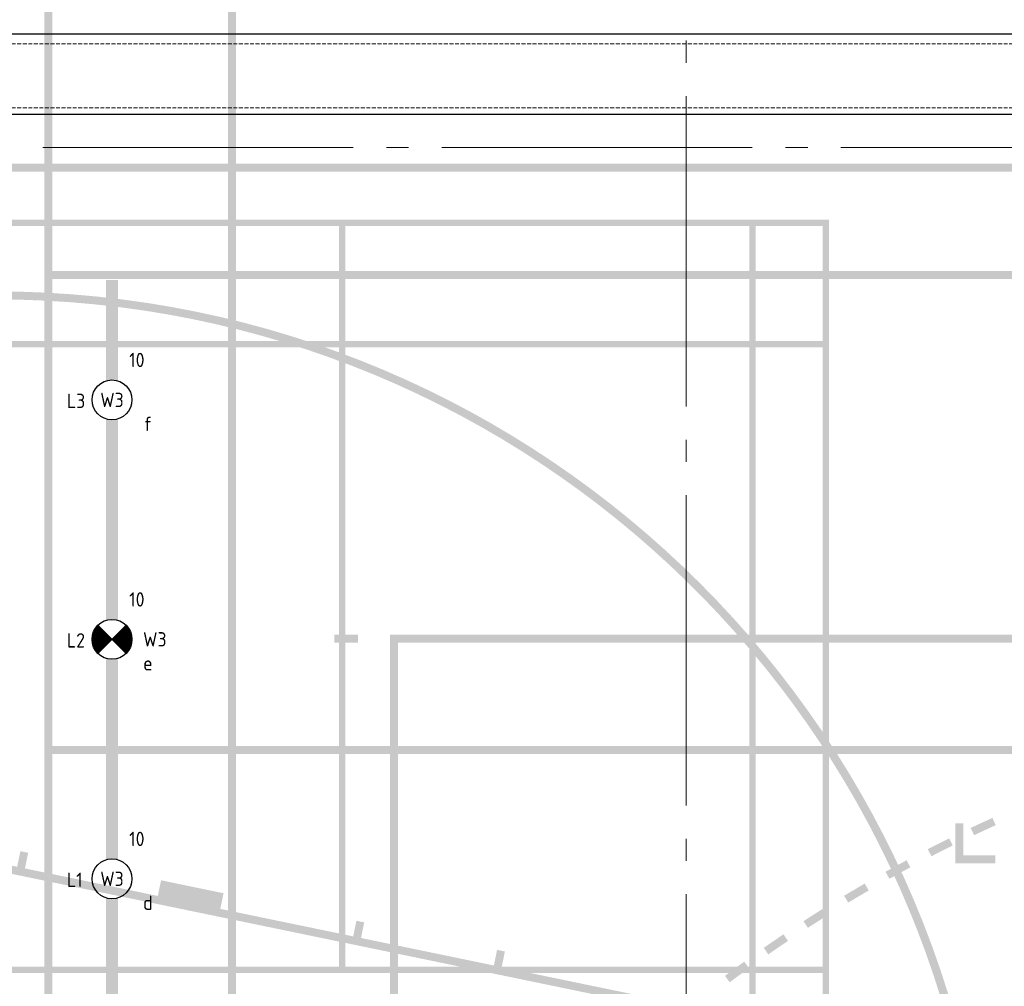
# Model space of a CAD drawing. Header units: millimetres. Extents: x -38031 to 123247, y -16330 to 129979.
# Tile 39 of 235: x -28145 to -21977, y 22841 to 28896. Entities that reach past the tile are written whole.
import ezdxf
from ezdxf.enums import TextEntityAlignment as Align

# ---------------------------------------------------------------- set-up
doc = ezdxf.new("R2010")
doc.units = ezdxf.units.MM
doc.header["$LTSCALE"] = 50
doc.linetypes.add('STYLE_02', pattern=[0.694425, 0.48607, -0.208355])
doc.linetypes.add('STYLE_11', pattern=[5, 3.888855, -0.416718, 0.277786, -0.416641])
for name, color, linetype in [('AL$1A---_ALGEMEEN', 8, 'Continuous'), ('AM$1A---_ARCERING', 8, 'Continuous'), ('BOUWKUNDIG', 8, 'Continuous')]:
    doc.layers.add(name, color=color, linetype=linetype)
doc.layers.add('Armaturen levering door W-aannemer', color=3, linetype='Continuous', plot=False)
doc.layers.add('Armaturen levering door W-aannemer--NV', color=7, linetype='Continuous', plot=False)
doc.layers.add('stramien', color=1, linetype='STYLE_11', lineweight=15)
doc.styles.add('BURO-018', font='iso.shx', dxfattribs={"height": 90})

# ---------------------------------------------------------------- blocks, each defined once
blk = doc.blocks.new('1115B6LL1500')
at = {"color": 0, "linetype": 'Continuous'}
blk.add_circle((0, 0), 2.5, dxfattribs=at)
at = {"color": 0}
for points in [[(-2.5, 0.75), (-15, 0.75), (-2.5, -0.75), (-15, -0.75)], [(2.5, 0.75), (15, 0.75), (2.5, -0.75), (15, -0.75)]]:
    blk.add_solid(points, dxfattribs=at)
at = {"color": 0, "linetype": 'Continuous', "style": 'BURO-018'}
for tag, p in [('E_GKAST', (0, 8)), ('E_GROEP', (0, 5)), ('E_SGROEP', (4.5, 5)), ('E_ARMCODE', (0, 0)), ('E_SLET', (4.5, -3))]:
    blk.add_attdef(tag, text='', height=1.8, dxfattribs=at).set_placement(p, align=Align.MIDDLE)
blk = doc.blocks.new('E00018')
at = {"color": 0, "linetype": 'Continuous'}
for p, q in [((-1.77, -1.77), (1.77, 1.77)), ((1.77, -1.77), (-1.77, 1.77))]:
    blk.add_line(p, q, dxfattribs=at)
at = {"color": 0, "linetype": 'Continuous', "const_width": 2.5}
for points in [[(-0.88, 0.88, -0.198912), (0, 1.25, -0.198912), (0.88, 0.88, -1)], [(-0.88, -0.88, 0.198912), (0, -1.25, 0.198912), (0.88, -0.88, 1)]]:
    blk.add_lwpolyline(points, format="xyb", dxfattribs=at)
blk = doc.blocks.new('1115B6LL1500-NO1')
at = {"color": 0, "linetype": 'Continuous'}
blk.add_circle((0, 0), 2.5, dxfattribs=at)
at = {"color": 0}
for points in [[(-2.5, 0.75), (-15, 0.75), (-2.5, -0.75), (-15, -0.75)], [(2.5, 0.75), (15, 0.75), (2.5, -0.75), (15, -0.75)]]:
    blk.add_solid(points, dxfattribs=at)
at = {"color": 0, "zscale": 100}
blk.add_blockref('E00018', (0, 0), dxfattribs=at)
at = {"color": 0, "linetype": 'Continuous', "style": 'BURO-018'}
for tag, p in [('E_GKAST', (0, 8)), ('E_GROEP', (0, 5)), ('E_SGROEP', (4.5, 5)), ('E_ARMCODE', (0, 0)), ('E_SLET', (4.5, -3))]:
    blk.add_attdef(tag, text='', height=1.8, dxfattribs=at).set_placement(p, align=Align.MIDDLE)
blk = doc.blocks.new('Group-17')
at = {"layer": 'AM$1A---_ARCERING', "linetype": 'Continuous', "lineweight": 0}
h = blk.add_hatch(color=256, dxfattribs=at)
h.paths.add_polyline_path([(-75351, -13253), (-75351, 4747), (-84351, 4747), (-84351, -13253)])
h.paths.add_polyline_path([(-84301, -1253), (-84301, 4697), (-75401, 4697), (-75401, -1253)])
h.paths.add_polyline_path([(-75401, -4228), (-84301, -4228), (-84301, -1303), (-75401, -1303)])
h.paths.add_polyline_path([(-75401, -13203), (-84301, -13203), (-84301, -7253), (-75401, -7253)])
h.paths.add_polyline_path([(-84301, -4278), (-75401, -4278), (-75401, -7203), (-84301, -7203)])
h = blk.add_hatch(color=256, dxfattribs=at)
h.paths.add_polyline_path([(-73261, -580.5), (-86286, -580.5), (-86286, -14680.5), (-73261, -14680.5), (-73261, -14830.5), (-73211, -14830.5), (-73211, -14680.5), (-60186, -14680.5), (-60186, -580.5), (-73211, -580.5), (-73211, -430.5), (-73261, -430.5)])
h.paths.add_polyline_path([(-73261, -5830.7), (-73261, -9430.3), (-73261, -14630.5), (-86236, -14630.5), (-86236, -13880.5), (-86236, -1380.5), (-86236, -630.5), (-73261, -630.5)])
h.paths.add_polyline_path([(-60236, -630.5), (-60236, -14630.5), (-73211, -14630.5), (-73211, -630.5)])
h = blk.add_hatch(color=256, dxfattribs=at)
h.paths.add_polyline_path([(-85536, -14330.5), (-79436, -14330.5), (-79436, -930.5), (-85536, -930.5)])
h.paths.add_polyline_path([(-85076, -1690.5), (-85496, -1690.5), (-85496, -970.5), (-85076, -970.5)])
h.paths.add_polyline_path([(-85036, -970.5), (-82506, -970.5), (-82506, -1690.5), (-85036, -1690.5)])
h.paths.add_polyline_path([(-79936, -1690.5), (-82466, -1690.5), (-82466, -970.5), (-79936, -970.5)])
h.paths.add_polyline_path([(-79896, -970.5), (-79476, -970.5), (-79476, -1690.5), (-79896, -1690.5)])
h.paths.add_polyline_path([(-79476, -1730.5), (-79476, -5610.5), (-79896, -5610.5), (-79896, -1730.5)])
h.paths.add_polyline_path([(-79936, -1730.5), (-79936, -5610.5), (-82466, -5610.5), (-82466, -1730.5)])
h.paths.add_polyline_path([(-85036, -5610.5), (-85036, -1730.5), (-82506, -1730.5), (-82506, -5610.5)])
h.paths.add_polyline_path([(-85496, -5610.5), (-85496, -1730.5), (-85076, -1730.5), (-85076, -5610.5)])
h.paths.add_polyline_path([(-85076, -9610.5), (-85496, -9610.5), (-85496, -5650.5), (-85076, -5650.5)])
h.paths.add_polyline_path([(-85036, -5650.5), (-79936, -5650.5), (-79936, -9610.5), (-85036, -9610.5)])
h.paths.add_polyline_path([(-79896, -9610.5), (-79896, -5650.5), (-79476, -5650.5), (-79476, -9610.5)])
h.paths.add_polyline_path([(-79476, -13530.5), (-79896, -13530.5), (-79896, -9650.5), (-79476, -9650.5)])
h.paths.add_polyline_path([(-79936, -9650.5), (-79936, -13530.5), (-82466, -13530.5), (-82466, -9650.5)])
h.paths.add_polyline_path([(-85036, -9650.5), (-82506, -9650.5), (-82506, -13530.5), (-85036, -13530.5)])
h.paths.add_polyline_path([(-85076, -9650.5), (-85076, -13530.5), (-85496, -13530.5), (-85496, -9650.5)])
h.paths.add_polyline_path([(-85076, -13570.5), (-85076, -14290.5), (-85496, -14290.5), (-85496, -13570.5)])
h.paths.add_polyline_path([(-85036, -14290.5), (-85036, -13570.5), (-82506, -13570.5), (-82506, -14290.5)])
h.paths.add_polyline_path([(-82466, -13570.5), (-79936, -13570.5), (-79936, -14290.5), (-82466, -14290.5)])
h.paths.add_polyline_path([(-79476, -13570.5), (-79476, -14290.5), (-79896, -14290.5), (-79896, -13570.5)])
h = blk.add_hatch(color=256, dxfattribs=at)
edge = h.paths.add_edge_path()
edge.add_line((-86236, -1430.5), (-86236, -1380.5))
edge.add_line((-86236, -1380.5), (-84661, -1380.5))
edge.add_arc((-84661, -7630.5), 6250, 0, 90, ccw=False)
edge.add_arc((-84661, -7630.5), 6250, 270, 360, ccw=False)
edge.add_line((-84661, -13880.5), (-86236, -13880.5))
edge.add_line((-86236, -13880.5), (-86236, -13830.5))
edge.add_line((-86236, -13830.5), (-84661.3, -13830.5))
edge.add_arc((-84661.1, -7632.3), 6198.2, 269.99789, 358.61033)
edge.add_line((-78464.7, -7782.6), (-78461, -7630.5))
edge.add_line((-78461, -7630.5), (-78464.7, -7478.4))
edge.add_arc((-84661.1, -7628.7), 6198.2, 1.38967, 90.00211)
edge.add_line((-84661.3, -1430.5), (-86236, -1430.5))
h = blk.add_hatch(color=256, dxfattribs=at)
h.paths.add_polyline_path([(-64186, -3530.5), (-82186, -3530.5), (-82186, -12530.5), (-64186, -12530.5)])
h.paths.add_polyline_path([(-70186, -12480.5), (-70186, -3580.5), (-64236, -3580.5), (-64236, -12480.5)])
h.paths.add_polyline_path([(-82136, -12480.5), (-82136, -3580.5), (-76186, -3580.5), (-76186, -12480.5)])
h.paths.add_polyline_path([(-73161, -12480.5), (-73161, -3580.5), (-70236, -3580.5), (-70236, -12480.5)])
h.paths.add_polyline_path([(-76136, -3580.5), (-73211, -3580.5), (-73211, -12480.5), (-76136, -12480.5)])
h = blk.add_hatch(color=256, dxfattribs=at)
edge = h.paths.add_edge_path()
edge.add_line((-86236, -4681.6), (-86236, -4630.5))
edge.add_line((-86236, -4630.5), (-84522.3, -4985.1))
edge.add_line((-84522.3, -4985.1), (-84502, -4887.2))
edge.add_line((-84502, -4887.2), (-84453.1, -4897.3))
edge.add_line((-84453.1, -4897.3), (-84473.3, -4995.2))
edge.add_line((-84473.3, -4995.2), (-83641, -5167.5))
edge.add_line((-83641, -5167.5), (-83620.7, -5069.6))
edge.add_line((-83620.7, -5069.6), (-83229, -5150.6))
edge.add_line((-83229, -5150.6), (-83249.3, -5248.5))
edge.add_line((-83249.3, -5248.5), (-82416.9, -5420.8))
edge.add_line((-82416.9, -5420.8), (-82396.6, -5322.8))
edge.add_line((-82396.6, -5322.8), (-82347.7, -5333))
edge.add_line((-82347.7, -5333), (-82367.9, -5430.9))
edge.add_line((-82367.9, -5430.9), (-81535.6, -5603.1))
edge.add_line((-81535.6, -5603.1), (-81515.3, -5505.2))
edge.add_line((-81515.3, -5505.2), (-81466.4, -5515.3))
edge.add_line((-81466.4, -5515.3), (-81486.6, -5613.3))
edge.add_line((-81486.6, -5613.3), (-80436, -5830.7))
edge.add_arc((-80436, -7605.7), 1775, 0, 90, ccw=False)
edge.add_line((-78661, -7605.7), (-78661, -7630.5))
edge.add_line((-78661, -7630.5), (-78661, -7655.3))
edge.add_arc((-80436, -7655.3), 1775, 270, 360, ccw=False)
edge.add_line((-80436, -9430.3), (-81486.6, -9647.7))
edge.add_line((-81486.6, -9647.7), (-81466.4, -9745.7))
edge.add_line((-81466.4, -9745.7), (-81515.3, -9755.8))
edge.add_line((-81515.3, -9755.8), (-81535.6, -9657.9))
edge.add_line((-81535.6, -9657.9), (-82367.9, -9830.1))
edge.add_line((-82367.9, -9830.1), (-82347.7, -9928))
edge.add_line((-82347.7, -9928), (-82396.6, -9938.2))
edge.add_line((-82396.6, -9938.2), (-82416.9, -9840.2))
edge.add_line((-82416.9, -9840.2), (-83249.3, -10012.5))
edge.add_line((-83249.3, -10012.5), (-83229, -10110.4))
edge.add_line((-83229, -10110.4), (-83620.7, -10191.4))
edge.add_line((-83620.7, -10191.4), (-83641, -10093.5))
edge.add_line((-83641, -10093.5), (-84473.3, -10265.8))
edge.add_line((-84473.3, -10265.8), (-84453.1, -10363.7))
edge.add_line((-84453.1, -10363.7), (-84502, -10373.8))
edge.add_line((-84502, -10373.8), (-84522.3, -10275.9))
edge.add_line((-84522.3, -10275.9), (-86236, -10630.5))
edge.add_line((-86236, -10630.5), (-86236, -10579.4))
edge.add_line((-86236, -10579.4), (-80486, -9389.6))
edge.add_line((-80486, -9389.6), (-80486, -7630.5))
edge.add_line((-80486, -7630.5), (-80486, -5871.4))
edge.add_line((-80486, -5871.4), (-86236, -4681.6))
edge = h.paths.add_edge_path()
edge.add_arc((-80436, -7605.7), 1725, 0, 90)
edge.add_line((-80436, -5880.7), (-80436, -5880.7))
edge.add_line((-80436, -5880.7), (-80436, -7630.5))
edge.add_line((-80436, -7630.5), (-80436, -9380.3))
edge.add_line((-80436, -9380.3), (-80436, -9380.3))
edge.add_arc((-80436, -7655.3), 1725, 270, 360)
edge.add_line((-78711, -7655.3), (-78711, -7630.5))
edge.add_line((-78711, -7630.5), (-78711, -7605.7))
h = blk.add_hatch(color=256, dxfattribs=at)
edge = h.paths.add_edge_path()
edge.add_line((-78411.9, -4678.7), (-78391.3, -4724.2))
edge.add_arc((-74701, -12878), 8950, 114.35098, 115.30592)
edge.add_line((-78526.7, -4786.9), (-78548.1, -4741.7))
edge.add_arc((-74701, -12878), 9000, 114.35098, 115.30592, ccw=False)
blk.add_hatch(color=256, dxfattribs=at).paths.add_polyline_path([(-78393.5, -4913), (-78393.5, -4963), (-78643.5, -4963), (-78643.5, -4713), (-78593.5, -4713), (-78593.5, -4913)])
h = blk.add_hatch(color=256, dxfattribs=at)
edge = h.paths.add_edge_path()
edge.add_line((-78683.1, -4806.9), (-78661, -4851.7))
edge.add_arc((-74701, -12878), 8950, 116.26087, 117.21581)
edge.add_line((-78794.2, -4918.9), (-78817.1, -4874.4))
edge.add_arc((-74701, -12878), 9000, 116.26087, 117.21581, ccw=False)
h = blk.add_hatch(color=256, dxfattribs=at)
edge = h.paths.add_edge_path()
edge.add_arc((-74701, -12878), 8950, 118.17075, 119.12569)
edge.add_line((-79057.2, -5059.7), (-79081.5, -5016))
edge.add_arc((-74701, -12878), 9000, 118.17075, 119.12569, ccw=False)
edge.add_line((-78949.9, -4944.1), (-78926.3, -4988.2))
h = blk.add_hatch(color=256, dxfattribs=at)
edge = h.paths.add_edge_path()
edge.add_line((-79212, -5090.1), (-79186.9, -5133.4))
edge.add_arc((-74701, -12878), 8950, 120.08063, 121.03557)
edge.add_line((-79315.4, -5209.2), (-79341.1, -5166.4))
edge.add_arc((-74701, -12878), 9000, 120.08063, 121.03557, ccw=False)
h = blk.add_hatch(color=256, dxfattribs=at)
edge = h.paths.add_edge_path()
edge.add_line((-79469, -5244.8), (-79442.5, -5287.2))
edge.add_arc((-74701, -12878), 8950, 121.99051, 122.94545)
edge.add_line((-79568.4, -5367.3), (-79595.6, -5325.3))
edge.add_arc((-74701, -12878), 9000, 121.99051, 122.94545, ccw=False)
h = blk.add_hatch(color=256, dxfattribs=at)
edge = h.paths.add_edge_path()
edge.add_line((-79720.8, -5407.9), (-79692.9, -5449.4))
edge.add_arc((-74701, -12878), 8950, 123.90039, 124.85533)
edge.add_line((-79816, -5533.7), (-79844.6, -5492.6))
edge.add_arc((-74701, -12878), 9000, 123.90039, 124.85533, ccw=False)
h = blk.add_hatch(color=256, dxfattribs=at)
edge = h.paths.add_edge_path()
edge.add_arc((-74701, -12878), 8950, 125.81027, 126.76521)
edge.add_line((-80057.9, -5708.2), (-80087.8, -5668.1))
edge.add_arc((-74701, -12878), 9000, 125.81027, 126.76521, ccw=False)
edge.add_line((-79966.9, -5579.4), (-79937.7, -5619.9))
at = {"layer": 'AL$1A---_ALGEMEEN', "color": 0}
for points in [[(-83201, -12878), (-83201, 7122), (-83151, -12878), (-83151, 7122)], [(-82536, -3580.5), (-82386, -3580.5), (-82536, -3530.5), (-82386, -3530.5)]]:
    blk.add_solid(points, dxfattribs=at)
blk = doc.blocks.new('Group-18')
at = {"layer": 'AL$1A---_ALGEMEEN', "color": 0}
for points in [[(-87292, 700.6), (-86356, 700.6), (-86356, 2087.6), (-87292, 2087.6), (-87292, 4450.6), (-86356, 4450.6), (-86356, 5834), (-87292, 5834), (-87292, 8325.6), (-86356, 8325.6), (-86356, 9712.6), (-87292, 9712.6), (-87292, 12075.6), (-86356, 12075.6), (-86356, 13462.6), (-87292, 13462.6), (-87292, 14150), (-59221, 14150), (-59221, 230), (-87292, 230)], [(-87292, -15460), (-87292, -10799.4), (-86356, -10799.4), (-86356, -9412.4), (-87292, -9412.4), (-87292, -6924.4), (-86356, -6924.4), (-86356, -5537.4), (-87292, -5537.4), (-87292, -3174.4), (-86356, -3174.4), (-86356, -1787.4), (-87292, -1787.4), (-87292, -270), (-59221, -270), (-59221, -15460)]]:
    blk.add_lwpolyline(points, close=True, dxfattribs=at)
blk = doc.blocks.new('Group-57')
at = {"layer": 'AM$1A---_ARCERING', "linetype": 'Continuous', "lineweight": 0}
h = blk.add_hatch(color=256, dxfattribs=at)
h.paths.add_polyline_path([(-75351, -13253), (-75351, 4747), (-84351, 4747), (-84351, -13253)])
h.paths.add_polyline_path([(-84301, -1253), (-84301, 4697), (-75401, 4697), (-75401, -1253)])
h.paths.add_polyline_path([(-75401, -4228), (-84301, -4228), (-84301, -1303), (-75401, -1303)])
h.paths.add_polyline_path([(-75401, -13203), (-84301, -13203), (-84301, -7253), (-75401, -7253)])
h.paths.add_polyline_path([(-84301, -4278), (-75401, -4278), (-75401, -7203), (-84301, -7203)])
h = blk.add_hatch(color=256, dxfattribs=at)
h.paths.add_polyline_path([(-73261, -580.5), (-86286, -580.5), (-86286, -14680.5), (-73261, -14680.5), (-73261, -14830.5), (-73211, -14830.5), (-73211, -14680.5), (-60186, -14680.5), (-60186, -580.5), (-73211, -580.5), (-73211, -430.5), (-73261, -430.5)])
h.paths.add_polyline_path([(-73261, -5830.7), (-73261, -9430.3), (-73261, -14630.5), (-86236, -14630.5), (-86236, -13880.5), (-86236, -1380.5), (-86236, -630.5), (-73261, -630.5)])
h.paths.add_polyline_path([(-60236, -630.5), (-60236, -14630.5), (-73211, -14630.5), (-73211, -630.5)])
h = blk.add_hatch(color=256, dxfattribs=at)
h.paths.add_polyline_path([(-85536, -14330.5), (-79436, -14330.5), (-79436, -930.5), (-85536, -930.5)])
h.paths.add_polyline_path([(-85076, -1690.5), (-85496, -1690.5), (-85496, -970.5), (-85076, -970.5)])
h.paths.add_polyline_path([(-85036, -970.5), (-82506, -970.5), (-82506, -1690.5), (-85036, -1690.5)])
h.paths.add_polyline_path([(-79936, -1690.5), (-82466, -1690.5), (-82466, -970.5), (-79936, -970.5)])
h.paths.add_polyline_path([(-79896, -970.5), (-79476, -970.5), (-79476, -1690.5), (-79896, -1690.5)])
h.paths.add_polyline_path([(-79476, -1730.5), (-79476, -5610.5), (-79896, -5610.5), (-79896, -1730.5)])
h.paths.add_polyline_path([(-79936, -1730.5), (-79936, -5610.5), (-82466, -5610.5), (-82466, -1730.5)])
h.paths.add_polyline_path([(-85036, -5610.5), (-85036, -1730.5), (-82506, -1730.5), (-82506, -5610.5)])
h.paths.add_polyline_path([(-85496, -5610.5), (-85496, -1730.5), (-85076, -1730.5), (-85076, -5610.5)])
h.paths.add_polyline_path([(-85076, -9610.5), (-85496, -9610.5), (-85496, -5650.5), (-85076, -5650.5)])
h.paths.add_polyline_path([(-85036, -5650.5), (-79936, -5650.5), (-79936, -9610.5), (-85036, -9610.5)])
h.paths.add_polyline_path([(-79896, -9610.5), (-79896, -5650.5), (-79476, -5650.5), (-79476, -9610.5)])
h.paths.add_polyline_path([(-79476, -13530.5), (-79896, -13530.5), (-79896, -9650.5), (-79476, -9650.5)])
h.paths.add_polyline_path([(-79936, -9650.5), (-79936, -13530.5), (-82466, -13530.5), (-82466, -9650.5)])
h.paths.add_polyline_path([(-85036, -9650.5), (-82506, -9650.5), (-82506, -13530.5), (-85036, -13530.5)])
h.paths.add_polyline_path([(-85076, -9650.5), (-85076, -13530.5), (-85496, -13530.5), (-85496, -9650.5)])
h.paths.add_polyline_path([(-85076, -13570.5), (-85076, -14290.5), (-85496, -14290.5), (-85496, -13570.5)])
h.paths.add_polyline_path([(-85036, -14290.5), (-85036, -13570.5), (-82506, -13570.5), (-82506, -14290.5)])
h.paths.add_polyline_path([(-82466, -13570.5), (-79936, -13570.5), (-79936, -14290.5), (-82466, -14290.5)])
h.paths.add_polyline_path([(-79476, -13570.5), (-79476, -14290.5), (-79896, -14290.5), (-79896, -13570.5)])
h = blk.add_hatch(color=256, dxfattribs=at)
edge = h.paths.add_edge_path()
edge.add_line((-86236, -1430.5), (-86236, -1380.5))
edge.add_line((-86236, -1380.5), (-84661, -1380.5))
edge.add_arc((-84661, -7630.5), 6250, 0, 90, ccw=False)
edge.add_arc((-84661, -7630.5), 6250, 270, 360, ccw=False)
edge.add_line((-84661, -13880.5), (-86236, -13880.5))
edge.add_line((-86236, -13880.5), (-86236, -13830.5))
edge.add_line((-86236, -13830.5), (-84661.3, -13830.5))
edge.add_arc((-84661.1, -7632.3), 6198.2, 269.99789, 358.61033)
edge.add_line((-78464.7, -7782.6), (-78461, -7630.5))
edge.add_line((-78461, -7630.5), (-78464.7, -7478.4))
edge.add_arc((-84661.1, -7628.7), 6198.2, 1.38967, 90.00211)
edge.add_line((-84661.3, -1430.5), (-86236, -1430.5))
h = blk.add_hatch(color=256, dxfattribs=at)
h.paths.add_polyline_path([(-64186, -3530.5), (-82186, -3530.5), (-82186, -12530.5), (-64186, -12530.5)])
h.paths.add_polyline_path([(-70186, -12480.5), (-70186, -3580.5), (-64236, -3580.5), (-64236, -12480.5)])
h.paths.add_polyline_path([(-82136, -12480.5), (-82136, -3580.5), (-76186, -3580.5), (-76186, -12480.5)])
h.paths.add_polyline_path([(-73161, -12480.5), (-73161, -3580.5), (-70236, -3580.5), (-70236, -12480.5)])
h.paths.add_polyline_path([(-76136, -3580.5), (-73211, -3580.5), (-73211, -12480.5), (-76136, -12480.5)])
h = blk.add_hatch(color=256, dxfattribs=at)
edge = h.paths.add_edge_path()
edge.add_line((-86236, -4681.6), (-86236, -4630.5))
edge.add_line((-86236, -4630.5), (-84522.3, -4985.1))
edge.add_line((-84522.3, -4985.1), (-84502, -4887.2))
edge.add_line((-84502, -4887.2), (-84453.1, -4897.3))
edge.add_line((-84453.1, -4897.3), (-84473.3, -4995.2))
edge.add_line((-84473.3, -4995.2), (-83641, -5167.5))
edge.add_line((-83641, -5167.5), (-83620.7, -5069.6))
edge.add_line((-83620.7, -5069.6), (-83229, -5150.6))
edge.add_line((-83229, -5150.6), (-83249.3, -5248.5))
edge.add_line((-83249.3, -5248.5), (-82416.9, -5420.8))
edge.add_line((-82416.9, -5420.8), (-82396.6, -5322.8))
edge.add_line((-82396.6, -5322.8), (-82347.7, -5333))
edge.add_line((-82347.7, -5333), (-82367.9, -5430.9))
edge.add_line((-82367.9, -5430.9), (-81535.6, -5603.1))
edge.add_line((-81535.6, -5603.1), (-81515.3, -5505.2))
edge.add_line((-81515.3, -5505.2), (-81466.4, -5515.3))
edge.add_line((-81466.4, -5515.3), (-81486.6, -5613.3))
edge.add_line((-81486.6, -5613.3), (-80436, -5830.7))
edge.add_arc((-80436, -7605.7), 1775, 0, 90, ccw=False)
edge.add_line((-78661, -7605.7), (-78661, -7630.5))
edge.add_line((-78661, -7630.5), (-78661, -7655.3))
edge.add_arc((-80436, -7655.3), 1775, 270, 360, ccw=False)
edge.add_line((-80436, -9430.3), (-81486.6, -9647.7))
edge.add_line((-81486.6, -9647.7), (-81466.4, -9745.7))
edge.add_line((-81466.4, -9745.7), (-81515.3, -9755.8))
edge.add_line((-81515.3, -9755.8), (-81535.6, -9657.9))
edge.add_line((-81535.6, -9657.9), (-82367.9, -9830.1))
edge.add_line((-82367.9, -9830.1), (-82347.7, -9928))
edge.add_line((-82347.7, -9928), (-82396.6, -9938.2))
edge.add_line((-82396.6, -9938.2), (-82416.9, -9840.2))
edge.add_line((-82416.9, -9840.2), (-83249.3, -10012.5))
edge.add_line((-83249.3, -10012.5), (-83229, -10110.4))
edge.add_line((-83229, -10110.4), (-83620.7, -10191.4))
edge.add_line((-83620.7, -10191.4), (-83641, -10093.5))
edge.add_line((-83641, -10093.5), (-84473.3, -10265.8))
edge.add_line((-84473.3, -10265.8), (-84453.1, -10363.7))
edge.add_line((-84453.1, -10363.7), (-84502, -10373.8))
edge.add_line((-84502, -10373.8), (-84522.3, -10275.9))
edge.add_line((-84522.3, -10275.9), (-86236, -10630.5))
edge.add_line((-86236, -10630.5), (-86236, -10579.4))
edge.add_line((-86236, -10579.4), (-80486, -9389.6))
edge.add_line((-80486, -9389.6), (-80486, -7630.5))
edge.add_line((-80486, -7630.5), (-80486, -5871.4))
edge.add_line((-80486, -5871.4), (-86236, -4681.6))
edge = h.paths.add_edge_path()
edge.add_arc((-80436, -7605.7), 1725, 0, 90)
edge.add_line((-80436, -5880.7), (-80436, -5880.7))
edge.add_line((-80436, -5880.7), (-80436, -7630.5))
edge.add_line((-80436, -7630.5), (-80436, -9380.3))
edge.add_line((-80436, -9380.3), (-80436, -9380.3))
edge.add_arc((-80436, -7655.3), 1725, 270, 360)
edge.add_line((-78711, -7655.3), (-78711, -7630.5))
edge.add_line((-78711, -7630.5), (-78711, -7605.7))
h = blk.add_hatch(color=256, dxfattribs=at)
edge = h.paths.add_edge_path()
edge.add_line((-78411.9, -4678.7), (-78391.3, -4724.2))
edge.add_arc((-74701, -12878), 8950, 114.35098, 115.30592)
edge.add_line((-78526.7, -4786.9), (-78548.1, -4741.7))
edge.add_arc((-74701, -12878), 9000, 114.35098, 115.30592, ccw=False)
blk.add_hatch(color=256, dxfattribs=at).paths.add_polyline_path([(-78393.5, -4913), (-78393.5, -4963), (-78643.5, -4963), (-78643.5, -4713), (-78593.5, -4713), (-78593.5, -4913)])
h = blk.add_hatch(color=256, dxfattribs=at)
edge = h.paths.add_edge_path()
edge.add_line((-78683.1, -4806.9), (-78661, -4851.7))
edge.add_arc((-74701, -12878), 8950, 116.26087, 117.21581)
edge.add_line((-78794.2, -4918.9), (-78817.1, -4874.4))
edge.add_arc((-74701, -12878), 9000, 116.26087, 117.21581, ccw=False)
h = blk.add_hatch(color=256, dxfattribs=at)
edge = h.paths.add_edge_path()
edge.add_arc((-74701, -12878), 8950, 118.17075, 119.12569)
edge.add_line((-79057.2, -5059.7), (-79081.5, -5016))
edge.add_arc((-74701, -12878), 9000, 118.17075, 119.12569, ccw=False)
edge.add_line((-78949.9, -4944.1), (-78926.3, -4988.2))
h = blk.add_hatch(color=256, dxfattribs=at)
edge = h.paths.add_edge_path()
edge.add_line((-79212, -5090.1), (-79186.9, -5133.4))
edge.add_arc((-74701, -12878), 8950, 120.08063, 121.03557)
edge.add_line((-79315.4, -5209.2), (-79341.1, -5166.4))
edge.add_arc((-74701, -12878), 9000, 120.08063, 121.03557, ccw=False)
h = blk.add_hatch(color=256, dxfattribs=at)
edge = h.paths.add_edge_path()
edge.add_line((-79469, -5244.8), (-79442.5, -5287.2))
edge.add_arc((-74701, -12878), 8950, 121.99051, 122.94545)
edge.add_line((-79568.4, -5367.3), (-79595.6, -5325.3))
edge.add_arc((-74701, -12878), 9000, 121.99051, 122.94545, ccw=False)
h = blk.add_hatch(color=256, dxfattribs=at)
edge = h.paths.add_edge_path()
edge.add_line((-79720.8, -5407.9), (-79692.9, -5449.4))
edge.add_arc((-74701, -12878), 8950, 123.90039, 124.85533)
edge.add_line((-79816, -5533.7), (-79844.6, -5492.6))
edge.add_arc((-74701, -12878), 9000, 123.90039, 124.85533, ccw=False)
h = blk.add_hatch(color=256, dxfattribs=at)
edge = h.paths.add_edge_path()
edge.add_arc((-74701, -12878), 8950, 125.81027, 126.76521)
edge.add_line((-80057.9, -5708.2), (-80087.8, -5668.1))
edge.add_arc((-74701, -12878), 9000, 125.81027, 126.76521, ccw=False)
edge.add_line((-79966.9, -5579.4), (-79937.7, -5619.9))
at = {"layer": 'AL$1A---_ALGEMEEN', "color": 0}
for points in [[(-83201, -12878), (-83201, 7122), (-83151, -12878), (-83151, 7122)], [(-82536, -3580.5), (-82386, -3580.5), (-82536, -3530.5), (-82386, -3530.5)]]:
    blk.add_solid(points, dxfattribs=at)
blk = doc.blocks.new('Group-109')
at = {"layer": 'AL$1A---_ALGEMEEN', "color": 0, "linetype": 'STYLE_02', "lineweight": 15}
for p, q in [((-87264.5, 170), (-59064.5, 170)), ((-87264.5, -230), (-59064.5, -230))]:
    blk.add_line(p, q, dxfattribs=at)
blk = doc.blocks.new('200254 W 210 11-06-2007')
at = {"layer": 'stramien', "ltscale": 10}
for p, q in [((-60169, -11013.6), (-60169, 36216.4)), ((-74199, 3107.4), (-38499, 3107.4))]:
    blk.add_line(p, q, dxfattribs=at)
at = {"layer": 'AL$1A---_ALGEMEEN'}
for name in ['Group-18', 'Group-17', 'Group-57', 'Group-109']:
    blk.add_blockref(name, (20162, 3587.4), dxfattribs=at)

msp = doc.modelspace()

# ---------------------------------------------------------------- block references
at = {"layer": 'BOUWKUNDIG'}
msp.add_blockref('200254 W 210 11-06-2007', (36199, 24987.6), dxfattribs=at)

# ---------------------------------------------------------------- next in the draw order: block references
at = {"layer": 'Armaturen levering door W-aannemer'}
ref = msp.add_blockref('1115B6LL1500', (-27567, 26514.9), dxfattribs=dict(at, xscale=50.00000000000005, yscale=50, zscale=50, rotation=90.00000250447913))
ref.add_attrib('E_ARMCODE', 'W3', dxfattribs={"layer": '0', "color": 1, "linetype": 'Continuous', "height": 90, "style": 'BURO-018'}).set_placement((-27567, 26514.9), align=Align.MIDDLE)
ref.add_attrib('E_SLET', 'f', dxfattribs={"layer": '0', "color": 1, "linetype": 'Continuous', "height": 90, "style": 'BURO-018'}).set_placement((-27342, 26364.9), align=Align.MIDDLE)
ref.add_attrib('E_GROEP', '10', dxfattribs={"layer": '0', "color": 1, "linetype": 'Continuous', "height": 90, "style": 'BURO-018'}).set_placement((-27411.2, 26764.9), align=Align.MIDDLE)
ref = msp.add_blockref('1115B6LL1500', (-27567, 23514.9), dxfattribs=dict(at, xscale=50.00000000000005, yscale=50, zscale=50, rotation=90.00000250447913))
ref.add_attrib('E_ARMCODE', 'W3', dxfattribs={"layer": '0', "color": 1, "linetype": 'Continuous', "height": 90, "style": 'BURO-018'}).set_placement((-27567, 23514.9), align=Align.MIDDLE)
ref.add_attrib('E_SLET', 'd', dxfattribs={"layer": '0', "color": 1, "linetype": 'Continuous', "height": 90, "style": 'BURO-018'}).set_placement((-27342, 23364.9), align=Align.MIDDLE)
ref.add_attrib('E_GROEP', '10', dxfattribs={"layer": '0', "color": 1, "linetype": 'Continuous', "height": 90, "style": 'BURO-018'}).set_placement((-27411.2, 23764.9), align=Align.MIDDLE)
at = {"layer": 'Armaturen levering door W-aannemer--NV'}
ref = msp.add_blockref('1115B6LL1500-NO1', (-27567, 25014.9), dxfattribs=dict(at, xscale=50.00000000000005, yscale=50, zscale=50, rotation=90.00000250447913))
ref.add_attrib('E_ARMCODE', 'W3', dxfattribs={"layer": '0', "color": 1, "linetype": 'Continuous', "height": 90, "style": 'BURO-018'}).set_placement((-27298.8, 25014.9), align=Align.MIDDLE)
ref.add_attrib('E_SLET', 'e', dxfattribs={"layer": '0', "color": 1, "linetype": 'Continuous', "height": 90, "style": 'BURO-018'}).set_placement((-27342, 24864.9), align=Align.MIDDLE)
ref.add_attrib('E_GROEP', '10', dxfattribs={"layer": '0', "color": 1, "linetype": 'Continuous', "height": 90, "style": 'BURO-018'}).set_placement((-27411.2, 25264.9), align=Align.MIDDLE)

# ---------------------------------------------------------------- next in the draw order: texts
at = {"layer": 'Armaturen levering door W-aannemer', "style": 'BURO-018'}
for s, p in [('L3', (-27849.5, 26463.5)), ('L2', (-27849.5, 24963.5)), ('L1', (-27849.5, 23463.5))]:
    msp.add_text(s, height=90, dxfattribs=at).set_placement(p)

doc.saveas('drawing.dxf')
